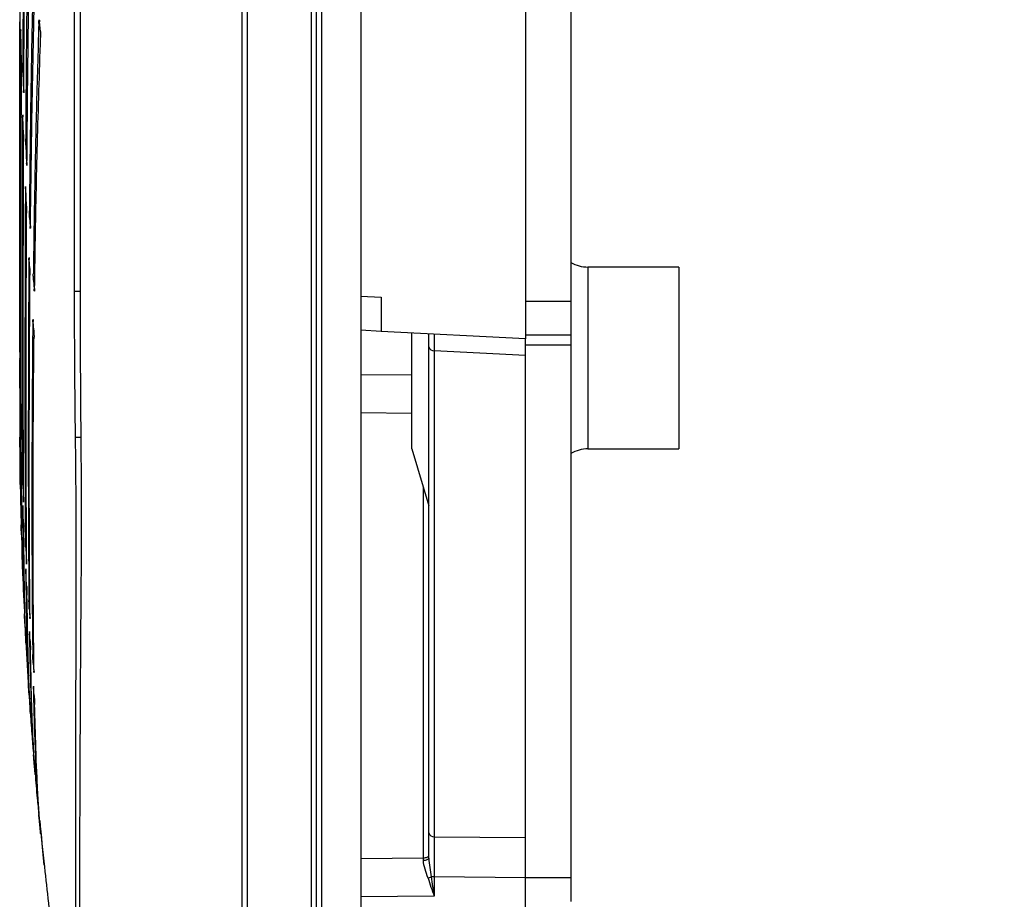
# Model space of a CAD drawing. Header units: millimetres. Extents: x 25 to 1935, y 715 to 2336.
# Tile 177 of 252: x 1524 to 1542, y 884 to 900. Entities that reach past the tile are written whole.
import ezdxf

# ---------------------------------------------------------------- set-up
doc = ezdxf.new("R2010")
doc.units = ezdxf.units.MM
doc.header["$LTSCALE"] = 2
doc.layers.get('0').update_dxf_attribs({"color": 2})
doc.styles.add('FS2312', font='simsun.ttf', dxfattribs={"width": 0.8})
doc.dimstyles.new('STANDARD$0', dxfattribs={"dimtxt": 3.5, "dimasz": 3, "dimexe": 1.5, "dimexo": 0.5, "dimgap": 1.5, "dimtad": 1, "dimdec": 1, "dimlfac": 5, "dimdsep": 46, "dimtxsty": 'FS2312', "dimblk1": 'OPEN', "dimblk2": 'OPEN', "dimsah": 1, "dimcen": 0, "dimclrd": 4, "dimclre": 4, "dimclrt": 4, "dimadec": 0, "dimazin": 0, "dimtfac": 1, "dimtdec": 1, "dimtmove": 1, "dimatfit": 0, "dimldrblk": 'OPEN', "dimfxl": 1, "dimtolj": 1, "dimtzin": 0, "dimlwd": 18, "dimlwe": 18, "dimarcsym": 1})

# ---------------------------------------------------------------- blocks, each defined once
blk = doc.blocks.new('_OPEN')
at = {"color": 0}
for p, q in [((-0.966, 0.259), (0, 0)), ((0, 0), (-1, 0)), ((0, 0), (-0.966, -0.259))]:
    blk.add_line(p, q, dxfattribs=at)
blk = doc.blocks.new('*D54')
at = {"color": 4, "lineweight": 18, "transparency": 16777216}
for p, q in [((1534.591, 1048.92), (1559.043, 1048.92)), ((1557.543, 1045.92), (1557.543, 881.92)), ((1534.591, 878.92), (1559.043, 878.92))]:
    blk.add_line(p, q, dxfattribs=at)
at = {"layer": 'Defpoints', "color": 0, "transparency": 16777216}
for p in [(1534.091, 1048.92), (1534.091, 878.92), (1557.543, 878.92)]:
    blk.add_point(p, dxfattribs=at)
at = {"color": 4, "lineweight": 18, "transparency": 16777216, "xscale": 3, "yscale": 3, "zscale": 3}
for p, rotation in [((1557.543, 1048.92), 90), ((1557.543, 878.92), 270)]:
    blk.add_blockref('_OPEN', p, dxfattribs=dict(at, rotation=rotation))
at = {"color": 4, "transparency": 16777216, "insert": (1554.293, 963.92), "char_height": 3.5, "attachment_point": 5, "rotation": 90, "style": 'FS2312'}
blk.add_mtext('\\A1;850', dxfattribs=at)

msp = doc.modelspace()

# ---------------------------------------------------------------- linework, layer by layer
at = {"color": 2, "linetype": 'Continuous', "lineweight": 30}
for p, q in [((1530.391, 1050.951), (1530.391, 876.89)), ((1533.291, 916.82), (1533.291, 894.254)), ((1534.091, 912.52), (1534.091, 894.92)), ((1525.357, 895.089), (1525.357, 909.991)), ((1525.455, 909.991), (1525.455, 895.089)), ((1525.456, 909.885), (1525.456, 894.389)), ((1525.457, 909.885), (1525.457, 894.402)), ((1529.616, 876.95), (1529.616, 907.917)), ((1529.702, 907.917), (1529.702, 876.95)), ((1528.308, 881.543), (1528.308, 907.821)), ((1528.394, 907.821), (1528.394, 881.548)), ((1529.528, 880.94), (1529.528, 907.804)), ((1524.757, 899.662), (1524.742, 899.832)), ((1524.42, 899.115), (1524.408, 899.673)), ((1524.448, 898.941), (1524.459, 898.62)), ((1524.391, 898.097), (1524.391, 897.025)), ((1524.458, 897.849), (1524.447, 898.165)), ((1524.498, 897.661), (1524.513, 897.343)), ((1524.513, 897.343), (1524.519, 897.343)), ((1524.391, 897.025), (1524.391, 895.859)), ((1524.511, 896.591), (1524.496, 896.905)), ((1524.564, 896.392), (1524.573, 896.233)), ((1524.573, 896.233), (1524.58, 896.233)), ((1524.391, 895.859), (1524.391, 894.838)), ((1524.569, 895.496), (1524.56, 895.653)), ((1535.991, 895.52), (1534.391, 895.52)), ((1534.391, 895.52), (1534.391, 892.32)), ((1535.991, 895.52), (1535.991, 892.32)), ((1524.634, 895.288), (1524.645, 895.13)), ((1524.645, 895.13), (1524.653, 895.13)), ((1525.455, 895.089), (1525.456, 895.025)), ((1530.391, 895.007), (1530.749, 894.988)), ((1530.749, 894.988), (1530.749, 894.387)), ((1533.291, 894.92), (1534.091, 894.92)), ((1534.091, 894.92), (1534.091, 894.32)), ((1524.391, 894.838), (1524.391, 894.634)), ((1524.391, 894.634), (1524.391, 894.26)), ((1524.639, 894.406), (1524.629, 894.562)), ((1530.749, 894.387), (1530.391, 894.406)), ((1533.291, 894.254), (1530.749, 894.387)), ((1524.392, 894.22), (1524.396, 893.728)), ((1531.291, 892.32), (1531.291, 894.359)), ((1531.591, 894.116), (1531.591, 894.343)), ((1534.091, 894.32), (1533.291, 894.32)), ((1533.291, 894.145), (1533.291, 894.254)), ((1534.091, 894.32), (1534.091, 894.145)), ((1531.591, 885.565), (1531.591, 894.116)), ((1533.291, 893.961), (1531.686, 894.045)), ((1531.686, 894.045), (1531.686, 885.495)), ((1534.091, 894.145), (1533.291, 894.145)), ((1533.291, 884.777), (1533.291, 894.145)), ((1534.091, 894.145), (1534.091, 884.777)), ((1524.392, 893.908), (1524.392, 893.916)), ((1524.396, 893.388), (1524.392, 893.892)), ((1530.391, 893.631), (1531.291, 893.621)), ((1524.408, 892.996), (1524.42, 892.511)), ((1531.291, 892.944), (1530.391, 892.954)), ((1524.42, 892.143), (1524.408, 892.638)), ((1525.473, 892.52), (1525.374, 892.519)), ((1524.393, 892.349), (1524.401, 891.719)), ((1531.291, 892.32), (1531.591, 891.32)), ((1534.391, 892.32), (1535.991, 892.32)), ((1524.401, 891.695), (1524.401, 891.695)), ((1524.403, 891.695), (1524.404, 891.558)), ((1524.447, 891.683), (1524.458, 891.408)), ((1531.496, 885.124), (1531.496, 891.636)), ((1524.407, 891.426), (1524.415, 891.119)), ((1524.446, 891.312), (1524.446, 891.323)), ((1524.459, 891.02), (1524.448, 891.299)), ((1524.421, 890.81), (1524.441, 890.224)), ((1524.496, 890.587), (1524.511, 890.314)), ((1524.441, 890.202), (1524.441, 890.201)), ((1524.496, 890.196), (1524.496, 890.208)), ((1524.513, 889.908), (1524.498, 890.185)), ((1524.561, 889.496), (1524.57, 889.361)), ((1524.483, 889.248), (1524.499, 888.929)), ((1524.562, 889.089), (1524.562, 889.102)), ((1524.573, 888.942), (1524.564, 889.08)), ((1524.501, 888.908), (1524.501, 888.906)), ((1524.629, 888.547), (1524.64, 888.411)), ((1524.631, 888.127), (1524.631, 888.141)), ((1524.556, 887.989), (1524.578, 887.68)), ((1524.645, 887.982), (1524.634, 888.119)), ((1524.568, 887.87), (1524.624, 887.113)), ((1524.648, 886.765), (1524.661, 886.614)), ((1524.743, 885.717), (1524.758, 885.568)), ((1524.76, 885.562), (1524.816, 884.995)), ((1531.591, 885.12), (1531.591, 885.565)), ((1531.686, 885.495), (1533.291, 885.48)), ((1530.391, 885.111), (1531.496, 885.124)), ((1531.686, 884.788), (1531.631, 884.788)), ((1533.291, 884.773), (1531.686, 884.788)), ((1531.686, 884.788), (1531.686, 884.451)), ((1533.291, 884.777), (1534.091, 884.777)), ((1533.291, 884.627), (1533.291, 884.777)), ((1534.091, 884.777), (1534.091, 884.353)), ((1533.291, 878.868), (1533.291, 884.627)), ((1531.686, 884.451), (1530.391, 884.436))]:
    msp.add_line(p, q, dxfattribs=at)
at = {"color": 2, "linetype": 'Continuous', "lineweight": 30, "flags": 128}
for points in [[(1531.496, 885.124), (1531.515, 885.125), (1531.533, 885.128), (1531.549, 885.132), (1531.563, 885.137), (1531.575, 885.143), (1531.584, 885.151), (1531.589, 885.158), (1531.591, 885.166)], [(1531.496, 885.081), (1531.515, 885.082), (1531.533, 885.084), (1531.549, 885.088), (1531.563, 885.093), (1531.575, 885.099), (1531.584, 885.106), (1531.589, 885.113), (1531.591, 885.12)]]:
    msp.add_lwpolyline(points, dxfattribs=at)
at = {"color": 2, "linetype": 'Continuous', "lineweight": 30}
for centre, radius, start, end in [((1534.391, 896.12), 0.6, 240, 270), ((1578.085, 894.33), 46.399, 179.9899, 180.3513), ((1531.677, 894.133), 0.0878, 190.9289, 276.168), ((1534.391, 891.72), 0.6, 90, 120), ((1531.677, 885.582), 0.0878, 190.9289, 276.168), ((1531.463, 885.164), 0.412, 285.9423, 294.0502)]:
    msp.add_arc(centre, radius, start, end, dxfattribs=at)
for centre, major_axis, ratio, start_param, end_param in [((1531.691, 884.788), (-0.001, 1), 0.005233, 0.785764, 1.570254), ((1531.491, 884.448), (0.001, 1.6), 0.00327, 5.119077, 5.148762)]:
    msp.add_ellipse(centre, major_axis=major_axis, ratio=ratio, start_param=start_param, end_param=end_param, dxfattribs=at)
for points, knots in [([(1524.475, 903.851), (1524.471, 903.439), (1524.464, 902.614), (1524.457, 901.402), (1524.45, 900.208), (1524.447, 899.44), (1524.446, 899.056)], [0, 0, 0, 0, 0.247364, 0.495759, 0.747337, 1, 1, 1, 1]), ([(1524.463, 898.637), (1524.463, 898.706), (1524.465, 899.133), (1524.47, 899.935), (1524.478, 901.067), (1524.487, 902.233), (1524.496, 903.033), (1524.5, 903.434)], [0, 0, 0, 0, 0.046069, 0.282376, 0.519535, 0.759322, 1, 1, 1, 1]), ([(1524.545, 902.408), (1524.539, 902.009), (1524.527, 901.211), (1524.514, 900.04), (1524.503, 898.889), (1524.498, 898.148), (1524.496, 897.778)], [0, 0, 0, 0, 0.247824, 0.496503, 0.747806, 1, 1, 1, 1]), ([(1524.519, 897.357), (1524.522, 897.722), (1524.528, 898.453), (1524.541, 899.598), (1524.557, 900.776), (1524.571, 901.587), (1524.579, 901.993)], [0, 0, 0, 0, 0.247919, 0.496655, 0.747902, 1, 1, 1, 1]), ([(1524.391, 901.555), (1524.391, 901.142), (1524.391, 900.318), (1524.391, 899.16), (1524.391, 898.451), (1524.391, 898.097)], [0, 0, 0, 0, 0.334445, 0.667607, 1, 1, 1, 1]), ([(1524.391, 901.06), (1524.391, 900.529), (1524.391, 899.46), (1524.391, 897.943), (1524.391, 896.564), (1524.391, 895.339), (1524.391, 894.703), (1524.391, 894.383)], [0, 0, 0, 0, 0.191901, 0.386314, 0.602612, 0.799938, 1, 1, 1, 1]), ([(1524.634, 901.005), (1524.624, 900.53), (1524.603, 899.579), (1524.578, 898.069), (1524.567, 897.07), (1524.561, 896.51)], [0, 0, 0, 0, 0.304429, 0.610196, 1, 1, 1, 1]), ([(1524.58, 896.246), (1524.589, 896.965), (1524.607, 898.413), (1524.644, 899.977), (1524.662, 900.764)], [0, 0, 0, 0, 0.4971137, 1, 1, 1, 1]), ([(1524.397, 893.716), (1524.396, 894.034), (1524.396, 894.675), (1524.396, 895.883), (1524.396, 897.25), (1524.396, 898.766), (1524.396, 899.853), (1524.397, 900.4)], [0, 0, 0, 0, 0.1947247, 0.3918004, 0.6035529, 0.8005586, 1, 1, 1, 1]), ([(1524.727, 899.803), (1524.712, 899.298), (1524.682, 898.285), (1524.651, 896.815), (1524.637, 895.878), (1524.631, 895.407)], [0, 0, 0, 0, 0.3315781, 0.6646683, 1, 1, 1, 1]), ([(1524.727, 899.803), (1524.727, 899.813), (1524.728, 899.833), (1524.73, 899.855), (1524.733, 899.867), (1524.736, 899.867), (1524.739, 899.857), (1524.741, 899.841), (1524.742, 899.832)], [0, 0, 0, 0, 0.163686, 0.327353, 0.4915, 0.656283, 0.821402, 1, 1, 1, 1]), ([(1524.406, 899.658), (1524.406, 899.316), (1524.405, 898.63), (1524.405, 897.653), (1524.405, 896.715), (1524.405, 895.595), (1524.405, 894.345), (1524.406, 893.556), (1524.406, 893.158)], [0, 0, 0, 0, 0.129161, 0.258901, 0.390435, 0.522582, 0.75947, 1, 1, 1, 1]), ([(1524.406, 899.658), (1524.406, 899.667), (1524.406, 899.685), (1524.406, 899.702), (1524.407, 899.709), (1524.407, 899.705), (1524.408, 899.691), (1524.408, 899.678), (1524.408, 899.673)], [0, 0, 0, 0, 0.177519, 0.355038, 0.532565, 0.71011, 0.887672, 1, 1, 1, 1]), ([(1524.757, 899.662), (1524.757, 899.652), (1524.759, 899.634), (1524.759, 899.6), (1524.759, 899.575), (1524.759, 899.562), (1524.759, 899.559)], [0, 0, 0, 0, 0.308479, 0.616991, 0.924771, 1, 1, 1, 1]), ([(1524.653, 895.141), (1524.657, 895.398), (1524.669, 896.226), (1524.7, 897.684), (1524.739, 898.933), (1524.759, 899.559)], [0, 0, 0, 0, 0.183283, 0.590265, 1, 1, 1, 1]), ([(1524.42, 899.115), (1524.42, 899.106), (1524.42, 899.088), (1524.421, 899.054), (1524.421, 899.023), (1524.421, 899.006), (1524.421, 898.998)], [0, 0, 0, 0, 0.2688022, 0.5376059, 0.8063733, 1, 1, 1, 1]), ([(1524.448, 898.941), (1524.447, 898.951), (1524.447, 898.969), (1524.446, 899.003), (1524.446, 899.033), (1524.446, 899.049), (1524.446, 899.056)], [0, 0, 0, 0, 0.276097, 0.552198, 0.828222, 1, 1, 1, 1]), ([(1524.421, 892.5), (1524.421, 892.748), (1524.419, 893.246), (1524.419, 894.106), (1524.418, 895.051), (1524.418, 896.171), (1524.419, 897.473), (1524.42, 898.488), (1524.421, 898.998)], [0, 0, 0, 0, 0.150638, 0.302108, 0.456179, 0.611143, 0.804682, 1, 1, 1, 1]), ([(1524.46, 898.59), (1524.46, 898.594), (1524.459, 898.601), (1524.459, 898.615), (1524.459, 898.62)], [0, 0, 0, 0, 0.597962, 1, 1, 1, 1]), ([(1524.463, 898.637), (1524.463, 898.627), (1524.463, 898.609), (1524.462, 898.592), (1524.462, 898.584), (1524.461, 898.586), (1524.461, 898.586)], [0, 0, 0, 0, 0.319255, 0.638507, 0.95785, 1, 1, 1, 1]), ([(1524.443, 898.152), (1524.443, 898.161), (1524.443, 898.179), (1524.444, 898.189), (1524.444, 898.193)], [0, 0, 0, 0, 0.500002, 1, 1, 1, 1]), ([(1524.445, 898.199), (1524.445, 898.199), (1524.445, 898.201), (1524.446, 898.194), (1524.446, 898.181), (1524.447, 898.169), (1524.447, 898.165)], [0, 0, 0, 0, 0.001039, 0.394673, 0.78842, 1, 1, 1, 1]), ([(1524.443, 898.152), (1524.442, 897.716), (1524.44, 896.84), (1524.439, 895.609), (1524.438, 894.444), (1524.439, 893.434), (1524.441, 892.563), (1524.442, 892.084), (1524.443, 891.843)], [0, 0, 0, 0, 0.1740826, 0.349257, 0.5278574, 0.7076375, 0.8534987, 1, 1, 1, 1]), ([(1524.458, 897.849), (1524.458, 897.84), (1524.459, 897.821), (1524.459, 897.787), (1524.46, 897.755), (1524.46, 897.738), (1524.46, 897.73)], [0, 0, 0, 0, 0.263495, 0.526993, 0.79041, 1, 1, 1, 1]), ([(1524.46, 891.399), (1524.458, 891.714), (1524.455, 892.346), (1524.454, 893.371), (1524.453, 894.407), (1524.454, 895.444), (1524.456, 896.547), (1524.458, 897.335), (1524.46, 897.73)], [0, 0, 0, 0, 0.188327, 0.377966, 0.531653, 0.68605, 0.842649, 1, 1, 1, 1]), ([(1524.498, 897.661), (1524.498, 897.67), (1524.497, 897.689), (1524.496, 897.723), (1524.496, 897.753), (1524.496, 897.771), (1524.496, 897.778)], [0, 0, 0, 0, 0.270208, 0.540422, 0.810494, 1, 1, 1, 1]), ([(1524.515, 897.313), (1524.515, 897.318), (1524.514, 897.325), (1524.513, 897.338), (1524.513, 897.343)], [0, 0, 0, 0, 0.626533, 1, 1, 1, 1]), ([(1524.519, 897.357), (1524.519, 897.348), (1524.519, 897.33), (1524.518, 897.314), (1524.517, 897.307), (1524.516, 897.309), (1524.516, 897.309)], [0, 0, 0, 0, 0.327106, 0.654205, 0.981476, 1, 1, 1, 1]), ([(1524.491, 896.894), (1524.491, 896.803), (1524.488, 896.217), (1524.485, 895.173), (1524.483, 893.819), (1524.483, 892.558), (1524.486, 891.535), (1524.49, 890.967), (1524.491, 890.746)], [0, 0, 0, 0, 0.037748, 0.240875, 0.445412, 0.654392, 0.864907, 1, 1, 1, 1]), ([(1524.491, 896.894), (1524.491, 896.903), (1524.491, 896.921), (1524.492, 896.93), (1524.492, 896.934)], [0, 0, 0, 0, 0.500003, 1, 1, 1, 1]), ([(1524.493, 896.939), (1524.493, 896.939), (1524.493, 896.941), (1524.494, 896.934), (1524.495, 896.921), (1524.496, 896.909), (1524.496, 896.905)], [0, 0, 0, 0, 0.026899, 0.420632, 0.814574, 1, 1, 1, 1]), ([(1524.513, 890.306), (1524.511, 890.72), (1524.505, 891.553), (1524.503, 892.939), (1524.505, 894.369), (1524.508, 895.535), (1524.512, 896.257), (1524.513, 896.47)], [0, 0, 0, 0, 0.245553, 0.493485, 0.701848, 0.911657, 1, 1, 1, 1]), ([(1524.511, 896.591), (1524.511, 896.582), (1524.512, 896.563), (1524.513, 896.53), (1524.513, 896.497), (1524.513, 896.479), (1524.513, 896.47)], [0, 0, 0, 0, 0.2591812, 0.5183681, 0.7774117, 1, 1, 1, 1]), ([(1524.564, 896.392), (1524.563, 896.401), (1524.562, 896.419), (1524.561, 896.453), (1524.561, 896.485), (1524.561, 896.502), (1524.561, 896.51)], [0, 0, 0, 0, 0.265394, 0.530797, 0.795974, 1, 1, 1, 1]), ([(1524.58, 896.246), (1524.58, 896.237), (1524.58, 896.219), (1524.579, 896.203), (1524.577, 896.197), (1524.576, 896.203), (1524.574, 896.217), (1524.573, 896.229), (1524.573, 896.233)], [0, 0, 0, 0, 0.1803291, 0.3606527, 0.5411201, 0.7218123, 0.9026621, 1, 1, 1, 1]), ([(1524.554, 895.644), (1524.552, 895.412), (1524.547, 894.666), (1524.543, 893.465), (1524.542, 892.084), (1524.544, 890.793), (1524.551, 890.035), (1524.554, 889.654)], [0, 0, 0, 0, 0.099813, 0.320985, 0.54365, 0.771014, 1, 1, 1, 1]), ([(1524.554, 895.644), (1524.554, 895.652), (1524.554, 895.67), (1524.555, 895.679), (1524.555, 895.683)], [0, 0, 0, 0, 0.500006, 1, 1, 1, 1]), ([(1524.556, 895.686), (1524.557, 895.687), (1524.557, 895.688), (1524.558, 895.681), (1524.559, 895.668), (1524.56, 895.656), (1524.56, 895.653)], [0, 0, 0, 0, 0.04903, 0.442848, 0.836991, 1, 1, 1, 1]), ([(1524.569, 895.496), (1524.57, 895.487), (1524.571, 895.469), (1524.572, 895.435), (1524.572, 895.402), (1524.572, 895.383), (1524.572, 895.374)], [0, 0, 0, 0, 0.256024, 0.512057, 0.767879, 1, 1, 1, 1]), ([(1524.573, 889.353), (1524.57, 889.565), (1524.565, 890.13), (1524.56, 891.148), (1524.559, 892.438), (1524.562, 893.84), (1524.569, 894.862), (1524.572, 895.374)], [0, 0, 0, 0, 0.12797, 0.342538, 0.558435, 0.7785, 1, 1, 1, 1]), ([(1524.634, 895.288), (1524.633, 895.297), (1524.632, 895.315), (1524.631, 895.349), (1524.63, 895.381), (1524.631, 895.399), (1524.631, 895.407)], [0, 0, 0, 0, 0.261852, 0.523717, 0.785269, 1, 1, 1, 1]), ([(1524.653, 895.141), (1524.653, 895.132), (1524.653, 895.115), (1524.651, 895.099), (1524.65, 895.094), (1524.648, 895.1), (1524.646, 895.114), (1524.645, 895.126), (1524.645, 895.13)], [0, 0, 0, 0, 0.181923, 0.363838, 0.545959, 0.728392, 0.911039, 1, 1, 1, 1]), ([(1525.374, 892.519), (1525.373, 892.586), (1525.368, 892.919), (1525.359, 893.777), (1525.357, 894.568), (1525.357, 895.092)], [0, 0, 0, 0, 0.07773, 0.3886505, 1, 1, 1, 1]), ([(1524.621, 894.554), (1524.618, 894.185), (1524.61, 893.273), (1524.605, 891.906), (1524.606, 890.623), (1524.611, 889.557), (1524.618, 888.988), (1524.621, 888.704)], [0, 0, 0, 0, 0.164849, 0.408041, 0.652916, 0.826156, 1, 1, 1, 1]), ([(1524.621, 894.554), (1524.621, 894.563), (1524.622, 894.58), (1524.622, 894.588), (1524.623, 894.592)], [0, 0, 0, 0, 0.500008, 1, 1, 1, 1]), ([(1524.624, 894.595), (1524.624, 894.596), (1524.625, 894.597), (1524.626, 894.59), (1524.628, 894.576), (1524.628, 894.565), (1524.629, 894.562)], [0, 0, 0, 0, 0.06591, 0.4598, 0.854135, 1, 1, 1, 1]), ([(1524.392, 894.22), (1524.392, 894.228), (1524.392, 894.244), (1524.392, 894.277), (1524.392, 894.311), (1524.392, 894.343), (1524.391, 894.368), (1524.391, 894.379), (1524.391, 894.383)], [0, 0, 0, 0, 0.174474, 0.348948, 0.523422, 0.697895, 0.872367, 1, 1, 1, 1]), ([(1524.639, 894.406), (1524.64, 894.397), (1524.641, 894.379), (1524.642, 894.345), (1524.643, 894.311), (1524.643, 894.292), (1524.643, 894.283)], [0, 0, 0, 0, 0.25332, 0.506651, 0.759693, 1, 1, 1, 1]), ([(1525.457, 894.405), (1525.457, 894.338), (1525.457, 894.005), (1525.458, 893.377), (1525.463, 892.815), (1525.466, 892.519)], [0, 0, 0, 0, 0.106059, 0.530298, 1, 1, 1, 1]), ([(1524.391, 894.26), (1524.391, 894.1), (1524.391, 893.778), (1524.391, 893.375), (1524.391, 893.05), (1524.391, 892.971), (1524.391, 892.932)], [0, 0, 0, 0, 0.211434, 0.424238, 0.709988, 1, 1, 1, 1]), ([(1524.643, 888.405), (1524.641, 888.562), (1524.637, 888.878), (1524.63, 889.634), (1524.625, 890.722), (1524.627, 892.031), (1524.633, 893.227), (1524.639, 893.93), (1524.643, 894.283)], [0, 0, 0, 0, 0.096504, 0.193109, 0.439018, 0.686627, 0.843096, 1, 1, 1, 1]), ([(1524.392, 893.916), (1524.392, 893.916), (1524.392, 893.915), (1524.392, 893.904), (1524.392, 893.895), (1524.392, 893.892)], [0, 0, 0, 0, 0.3493235, 0.8183868, 1, 1, 1, 1]), ([(1524.392, 893.908), (1524.392, 893.828), (1524.392, 893.585), (1524.392, 893.239), (1524.392, 892.905), (1524.392, 892.654), (1524.392, 892.568), (1524.392, 892.524)], [0, 0, 0, 0, 0.107108, 0.327077, 0.548306, 0.773477, 1, 1, 1, 1]), ([(1524.396, 893.705), (1524.396, 893.708), (1524.396, 893.713), (1524.396, 893.724), (1524.396, 893.728)], [0, 0, 0, 0, 0.613489, 1, 1, 1, 1]), ([(1524.397, 893.716), (1524.397, 893.711), (1524.397, 893.704), (1524.397, 893.705), (1524.397, 893.705)], [0, 0, 0, 0, 0.667255, 1, 1, 1, 1]), ([(1524.396, 893.388), (1524.396, 893.379), (1524.396, 893.363), (1524.396, 893.33), (1524.397, 893.296), (1524.397, 893.264), (1524.397, 893.238), (1524.397, 893.227), (1524.397, 893.222)], [0, 0, 0, 0, 0.170305, 0.34061, 0.510916, 0.681221, 0.85152, 1, 1, 1, 1]), ([(1524.401, 891.695), (1524.401, 891.753), (1524.4, 891.871), (1524.399, 892.162), (1524.398, 892.54), (1524.397, 892.91), (1524.397, 893.156), (1524.397, 893.222)], [0, 0, 0, 0, 0.225549, 0.452299, 0.68279, 0.914564, 1, 1, 1, 1]), ([(1524.408, 892.996), (1524.408, 893.004), (1524.408, 893.021), (1524.407, 893.054), (1524.407, 893.088), (1524.406, 893.12), (1524.406, 893.144), (1524.406, 893.154), (1524.406, 893.158)], [0, 0, 0, 0, 0.17784, 0.35568, 0.533519, 0.711348, 0.889159, 1, 1, 1, 1]), ([(1524.407, 892.652), (1524.407, 892.656), (1524.407, 892.664), (1524.407, 892.662), (1524.408, 892.652), (1524.408, 892.642), (1524.408, 892.638)], [0, 0, 0, 0, 0.284288, 0.568576, 0.852876, 1, 1, 1, 1]), ([(1524.407, 892.652), (1524.407, 892.568), (1524.408, 892.311), (1524.409, 891.929), (1524.411, 891.537), (1524.413, 891.212), (1524.416, 891.06), (1524.417, 890.984)], [0, 0, 0, 0, 0.107033, 0.32784, 0.5495979, 0.7742977, 1, 1, 1, 1]), ([(1524.393, 892.349), (1524.393, 892.357), (1524.393, 892.374), (1524.393, 892.406), (1524.392, 892.441), (1524.392, 892.473), (1524.392, 892.5), (1524.392, 892.518), (1524.392, 892.522), (1524.392, 892.524)], [0, 0, 0, 0, 0.144049, 0.288098, 0.432148, 0.576198, 0.720247, 0.864292, 1, 1, 1, 1]), ([(1524.421, 892.487), (1524.421, 892.49), (1524.42, 892.494), (1524.42, 892.506), (1524.42, 892.511)], [0, 0, 0, 0, 0.578178, 1, 1, 1, 1]), ([(1524.421, 892.5), (1524.421, 892.495), (1524.421, 892.487), (1524.421, 892.487), (1524.421, 892.488)], [0, 0, 0, 0, 0.625587, 1, 1, 1, 1]), ([(1525.374, 881.006), (1525.378, 881.02), (1525.387, 881.05), (1525.385, 881.276), (1525.382, 881.633), (1525.381, 882.132), (1525.379, 882.76), (1525.379, 883.51), (1525.378, 884.376), (1525.379, 885.344), (1525.379, 886.402), (1525.381, 887.538), (1525.382, 888.737), (1525.385, 889.978), (1525.387, 891.243), (1525.378, 892.094), (1525.374, 892.519)], [0, 0, 0, 0, 0.071464, 0.143159, 0.214626, 0.286104, 0.357808, 0.429285, 0.500804, 0.57255, 0.644069, 0.715595, 0.787349, 0.858876, 0.929438, 1, 1, 1, 1]), ([(1525.466, 892.519), (1525.469, 892.185), (1525.474, 891.515), (1525.473, 890.507), (1525.465, 889.502), (1525.458, 888.521), (1525.453, 887.575), (1525.449, 886.666), (1525.446, 885.787), (1525.444, 884.959), (1525.444, 884.191), (1525.444, 883.482), (1525.445, 882.829), (1525.447, 882.248), (1525.45, 881.743), (1525.454, 881.315), (1525.46, 880.961), (1525.469, 880.664), (1525.476, 880.456), (1525.47, 880.427), (1525.467, 880.414)], [0, 0, 0, 0, 0.053146, 0.106665, 0.161353, 0.216444, 0.269611, 0.323144, 0.377836, 0.432928, 0.48612, 0.53968, 0.594402, 0.649525, 0.702728, 0.756299, 0.811031, 0.866162, 0.936881, 1, 1, 1, 1]), ([(1524.42, 892.143), (1524.42, 892.134), (1524.421, 892.118), (1524.421, 892.085), (1524.422, 892.051), (1524.422, 892.019), (1524.423, 891.994), (1524.423, 891.983), (1524.423, 891.979)], [0, 0, 0, 0, 0.173842, 0.347684, 0.521533, 0.69537, 0.869175, 1, 1, 1, 1]), ([(1524.397, 892.01), (1524.398, 891.903), (1524.401, 891.652), (1524.408, 891.325), (1524.414, 891.09), (1524.416, 891.016)], [0, 0, 0, 0, 0.3388387, 0.7914883, 1, 1, 1, 1]), ([(1524.441, 890.202), (1524.439, 890.298), (1524.434, 890.49), (1524.43, 890.895), (1524.426, 891.379), (1524.424, 891.779), (1524.423, 891.979)], [0, 0, 0, 0, 0.2469137, 0.4950291, 0.7468769, 1, 1, 1, 1]), ([(1524.447, 891.683), (1524.447, 891.692), (1524.446, 891.708), (1524.445, 891.741), (1524.444, 891.775), (1524.444, 891.807), (1524.443, 891.83), (1524.443, 891.84), (1524.443, 891.843)], [0, 0, 0, 0, 0.180943, 0.361885, 0.54283, 0.723738, 0.904587, 1, 1, 1, 1]), ([(1524.401, 891.696), (1524.401, 891.7), (1524.401, 891.705), (1524.401, 891.715), (1524.401, 891.719)], [0, 0, 0, 0, 0.67182, 1, 1, 1, 1]), ([(1524.446, 891.323), (1524.446, 891.323), (1524.446, 891.324), (1524.447, 891.315), (1524.447, 891.304), (1524.448, 891.299)], [0, 0, 0, 0, 0.234672, 0.703692, 1, 1, 1, 1]), ([(1524.446, 891.312), (1524.448, 891.078), (1524.451, 890.608), (1524.46, 889.949), (1524.469, 889.615), (1524.475, 889.42)], [0, 0, 0, 0, 0.292715, 0.587135, 1, 1, 1, 1]), ([(1524.459, 891.384), (1524.459, 891.387), (1524.459, 891.391), (1524.458, 891.403), (1524.458, 891.408)], [0, 0, 0, 0, 0.5539136, 1, 1, 1, 1]), ([(1524.46, 891.399), (1524.46, 891.394), (1524.46, 891.385), (1524.459, 891.385), (1524.459, 891.385)], [0, 0, 0, 0, 0.597296, 1, 1, 1, 1]), ([(1524.421, 890.81), (1524.421, 890.819), (1524.421, 890.835), (1524.42, 890.868), (1524.419, 890.902), (1524.418, 890.934), (1524.417, 890.961), (1524.417, 890.978), (1524.417, 890.982), (1524.417, 890.984)], [0, 0, 0, 0, 0.149816, 0.29963, 0.449474, 0.59933, 0.749161, 0.898946, 1, 1, 1, 1]), ([(1524.459, 891.02), (1524.459, 891.012), (1524.46, 890.995), (1524.461, 890.962), (1524.462, 890.928), (1524.463, 890.896), (1524.463, 890.872), (1524.463, 890.861), (1524.463, 890.857)], [0, 0, 0, 0, 0.176642, 0.3532831, 0.5299396, 0.7065657, 0.883119, 1, 1, 1, 1]), ([(1524.501, 888.908), (1524.496, 889.034), (1524.486, 889.285), (1524.476, 889.757), (1524.468, 890.276), (1524.465, 890.663), (1524.463, 890.857)], [0, 0, 0, 0, 0.2639445, 0.5290774, 0.7641201, 1, 1, 1, 1]), ([(1524.496, 890.587), (1524.496, 890.595), (1524.495, 890.611), (1524.494, 890.644), (1524.493, 890.678), (1524.492, 890.711), (1524.491, 890.733), (1524.491, 890.743), (1524.491, 890.746)], [0, 0, 0, 0, 0.183214, 0.366427, 0.549645, 0.732796, 0.915833, 1, 1, 1, 1]), ([(1524.436, 890.35), (1524.437, 890.31), (1524.445, 890.011), (1524.461, 889.711), (1524.474, 889.452)], [0, 0, 0, 0, 0.132479, 1, 1, 1, 1]), ([(1524.438, 890.327), (1524.443, 890.216), (1524.451, 889.989), (1524.462, 889.732), (1524.469, 889.583), (1524.47, 889.575)], [0, 0, 0, 0, 0.476111, 0.974519, 1, 1, 1, 1]), ([(1524.441, 890.201), (1524.441, 890.203), (1524.441, 890.208), (1524.441, 890.219), (1524.441, 890.224)], [0, 0, 0, 0, 0.578268, 1, 1, 1, 1]), ([(1524.513, 890.289), (1524.513, 890.291), (1524.512, 890.295), (1524.511, 890.308), (1524.511, 890.314)], [0, 0, 0, 0, 0.534716, 1, 1, 1, 1]), ([(1524.513, 890.306), (1524.513, 890.3), (1524.513, 890.29), (1524.513, 890.29), (1524.513, 890.29)], [0, 0, 0, 0, 0.575164, 1, 1, 1, 1]), ([(1524.496, 890.208), (1524.496, 890.209), (1524.497, 890.21), (1524.497, 890.201), (1524.498, 890.19), (1524.498, 890.185)], [0, 0, 0, 0, 0.1971611, 0.6661027, 1, 1, 1, 1]), ([(1524.496, 890.196), (1524.5, 889.914), (1524.507, 889.363), (1524.523, 888.684), (1524.538, 888.335), (1524.546, 888.16)], [0, 0, 0, 0, 0.3428077, 0.6704157, 1, 1, 1, 1]), ([(1524.513, 889.908), (1524.514, 889.9), (1524.515, 889.883), (1524.516, 889.85), (1524.517, 889.816), (1524.518, 889.784), (1524.519, 889.76), (1524.519, 889.75), (1524.519, 889.747)], [0, 0, 0, 0, 0.179115, 0.358228, 0.53737, 0.716455, 0.895409, 1, 1, 1, 1]), ([(1524.579, 887.66), (1524.571, 887.822), (1524.554, 888.148), (1524.534, 888.825), (1524.525, 889.41), (1524.519, 889.747)], [0, 0, 0, 0, 0.296506, 0.594413, 1, 1, 1, 1]), ([(1524.561, 889.496), (1524.56, 889.505), (1524.559, 889.521), (1524.557, 889.554), (1524.556, 889.588), (1524.555, 889.62), (1524.554, 889.642), (1524.554, 889.652), (1524.554, 889.654)], [0, 0, 0, 0, 0.1852385, 0.3704759, 0.5557234, 0.7408627, 0.9258149, 1, 1, 1, 1]), ([(1524.483, 889.248), (1524.482, 889.256), (1524.482, 889.273), (1524.48, 889.306), (1524.478, 889.34), (1524.477, 889.372), (1524.476, 889.399), (1524.475, 889.414), (1524.475, 889.419), (1524.475, 889.42)], [0, 0, 0, 0, 0.155019, 0.310034, 0.465149, 0.620304, 0.775388, 0.930323, 1, 1, 1, 1]), ([(1524.572, 889.336), (1524.572, 889.338), (1524.571, 889.341), (1524.57, 889.354), (1524.57, 889.361)], [0, 0, 0, 0, 0.520877, 1, 1, 1, 1]), ([(1524.573, 889.353), (1524.573, 889.348), (1524.573, 889.337), (1524.572, 889.337), (1524.572, 889.337)], [0, 0, 0, 0, 0.559382, 1, 1, 1, 1]), ([(1524.493, 889.098), (1524.501, 888.956), (1524.514, 888.7), (1524.531, 888.443), (1524.538, 888.328)], [0, 0, 0, 0, 0.5517738, 1, 1, 1, 1]), ([(1524.562, 889.103), (1524.562, 889.104), (1524.562, 889.105), (1524.563, 889.097), (1524.564, 889.085), (1524.564, 889.08)], [0, 0, 0, 0, 0.164946, 0.6337358, 1, 1, 1, 1]), ([(1524.562, 889.089), (1524.569, 888.692), (1524.582, 888.076), (1524.607, 887.392), (1524.626, 887.087), (1524.635, 886.935)], [0, 0, 0, 0, 0.474798, 0.736974, 1, 1, 1, 1]), ([(1524.501, 888.905), (1524.501, 888.907), (1524.5, 888.91), (1524.5, 888.923), (1524.499, 888.929)], [0, 0, 0, 0, 0.525133, 1, 1, 1, 1]), ([(1524.5, 888.926), (1524.514, 888.652), (1524.535, 888.266), (1524.563, 887.881), (1524.572, 887.769)], [0, 0, 0, 0, 0.710359, 1, 1, 1, 1]), ([(1524.573, 888.942), (1524.574, 888.934), (1524.575, 888.917), (1524.577, 888.885), (1524.578, 888.851), (1524.58, 888.818), (1524.58, 888.795), (1524.581, 888.785), (1524.581, 888.782)], [0, 0, 0, 0, 0.181062, 0.362121, 0.543222, 0.72424, 0.90506, 1, 1, 1, 1]), ([(1524.663, 886.595), (1524.651, 886.789), (1524.626, 887.178), (1524.599, 887.904), (1524.587, 888.483), (1524.581, 888.782)], [0, 0, 0, 0, 0.324151, 0.649885, 1, 1, 1, 1]), ([(1524.629, 888.547), (1524.628, 888.555), (1524.627, 888.571), (1524.625, 888.604), (1524.624, 888.638), (1524.622, 888.671), (1524.622, 888.692), (1524.622, 888.701), (1524.621, 888.704)], [0, 0, 0, 0, 0.186846, 0.37369, 0.56055, 0.747257, 0.933699, 1, 1, 1, 1]), ([(1524.643, 888.387), (1524.642, 888.388), (1524.641, 888.391), (1524.64, 888.405), (1524.64, 888.411)], [0, 0, 0, 0, 0.509096, 1, 1, 1, 1]), ([(1524.643, 888.405), (1524.643, 888.399), (1524.643, 888.388), (1524.643, 888.388), (1524.643, 888.387)], [0, 0, 0, 0, 0.546088, 1, 1, 1, 1]), ([(1524.556, 887.989), (1524.556, 887.997), (1524.555, 888.014), (1524.553, 888.046), (1524.55, 888.08), (1524.548, 888.113), (1524.547, 888.14), (1524.546, 888.154), (1524.546, 888.159), (1524.546, 888.16)], [0, 0, 0, 0, 0.158776, 0.317543, 0.476497, 0.635532, 0.794438, 0.953068, 1, 1, 1, 1]), ([(1524.632, 888.142), (1524.632, 888.142), (1524.632, 888.144), (1524.633, 888.136), (1524.634, 888.124), (1524.634, 888.119)], [0, 0, 0, 0, 0.1402319, 0.6088214, 1, 1, 1, 1]), ([(1524.631, 888.127), (1524.632, 888.102), (1524.641, 887.646), (1524.665, 886.819), (1524.707, 886.198), (1524.728, 885.885)], [0, 0, 0, 0, 0.0290158, 0.5121578, 1, 1, 1, 1]), ([(1524.645, 887.982), (1524.646, 887.973), (1524.647, 887.957), (1524.649, 887.924), (1524.651, 887.89), (1524.653, 887.858), (1524.653, 887.835), (1524.654, 887.826), (1524.654, 887.822)], [0, 0, 0, 0, 0.18284, 0.365677, 0.548574, 0.731354, 0.913857, 1, 1, 1, 1]), ([(1524.76, 885.551), (1524.743, 885.775), (1524.709, 886.225), (1524.675, 886.994), (1524.66, 887.563), (1524.654, 887.822)], [0, 0, 0, 0, 0.351055, 0.703872, 1, 1, 1, 1]), ([(1524.579, 887.66), (1524.579, 887.658), (1524.58, 887.653), (1524.579, 887.66), (1524.578, 887.673), (1524.578, 887.68)], [0, 0, 0, 0, 0.327947, 0.655894, 1, 1, 1, 1]), ([(1524.579, 887.665), (1524.588, 887.527), (1524.605, 887.282), (1524.626, 887.038), (1524.635, 886.931)], [0, 0, 0, 0, 0.562993, 1, 1, 1, 1]), ([(1524.648, 886.765), (1524.648, 886.773), (1524.646, 886.79), (1524.644, 886.823), (1524.641, 886.857), (1524.638, 886.889), (1524.636, 886.916), (1524.635, 886.93), (1524.635, 886.934), (1524.635, 886.935)], [0, 0, 0, 0, 0.162089, 0.324165, 0.486541, 0.649054, 0.811364, 0.97323, 1, 1, 1, 1]), ([(1524.649, 886.818), (1524.668, 886.579), (1524.687, 886.334), (1524.712, 886.088), (1524.713, 886.081)], [0, 0, 0, 0, 0.971926, 1, 1, 1, 1]), ([(1524.663, 886.595), (1524.663, 886.593), (1524.664, 886.587), (1524.663, 886.593), (1524.662, 886.605), (1524.661, 886.613), (1524.661, 886.614)], [0, 0, 0, 0, 0.316409, 0.632821, 0.94927, 1, 1, 1, 1]), ([(1524.662, 886.608), (1524.674, 886.462), (1524.693, 886.22), (1524.718, 885.978), (1524.728, 885.882)], [0, 0, 0, 0, 0.601991, 1, 1, 1, 1]), ([(1524.743, 885.717), (1524.743, 885.725), (1524.741, 885.742), (1524.738, 885.774), (1524.735, 885.808), (1524.732, 885.841), (1524.729, 885.869), (1524.728, 885.88), (1524.728, 885.885)], [0, 0, 0, 0, 0.16472, 0.329421, 0.494546, 0.659867, 0.824907, 1, 1, 1, 1]), ([(1524.743, 885.783), (1524.769, 885.511), (1524.838, 884.813), (1524.977, 883.646), (1525.152, 882.325), (1525.296, 881.43), (1525.364, 881.005)], [0, 0, 0, 0, 0.170775, 0.437272, 0.732713, 1, 1, 1, 1]), ([(1524.76, 885.548), (1524.76, 885.552), (1524.759, 885.558), (1524.758, 885.567), (1524.758, 885.568)], [0, 0, 0, 0, 0.795084, 1, 1, 1, 1]), ([(1524.76, 885.551), (1524.76, 885.547), (1524.761, 885.542), (1524.761, 885.544), (1524.761, 885.544)], [0, 0, 0, 0, 0.896351, 1, 1, 1, 1]), ([(1531.576, 884.768), (1531.56, 884.821), (1531.539, 884.873), (1531.508, 884.976), (1531.496, 885.028), (1531.496, 885.081)], [0, 0, 0, 0, 0.5, 0.5, 1, 1, 1, 1]), ([(1531.591, 885.12), (1531.591, 885.064), (1531.598, 885.009), (1531.614, 884.898), (1531.623, 884.843), (1531.631, 884.788)], [0, 0, 0, 0, 0.5, 0.5, 1, 1, 1, 1]), ([(1531.576, 884.768), (1531.592, 884.715), (1531.61, 884.663), (1531.647, 884.557), (1531.666, 884.504), (1531.686, 884.451)], [0, 0, 0, 0, 0.5, 0.5, 1, 1, 1, 1])]:
    msp.add_open_spline(points, degree=3, knots=knots, dxfattribs=at)
for points in [[(1525.455, 895.089), (1525.443, 895.089), (1525.42, 895.09), (1525.389, 895.091), (1525.366, 895.091), (1525.36, 895.092), (1525.357, 895.092)], [(1531.631, 884.788), (1531.647, 884.676), (1531.666, 884.563), (1531.686, 884.451)]]:
    msp.add_open_spline(points, degree=3, dxfattribs=at)

# ---------------------------------------------------------------- dimensions: what is measured, and where the dimension line sits
dim = msp.add_linear_dim(base=(1557.543, 878.92), p1=(1534.091, 1048.92), p2=(1534.091, 878.92), angle=90, dimstyle='STANDARD$0')
dim.commit()
dim.dimension.update_dxf_attribs({"geometry": '*D54', "text_midpoint": (1554.293, 963.92)})

doc.saveas('drawing.dxf')
